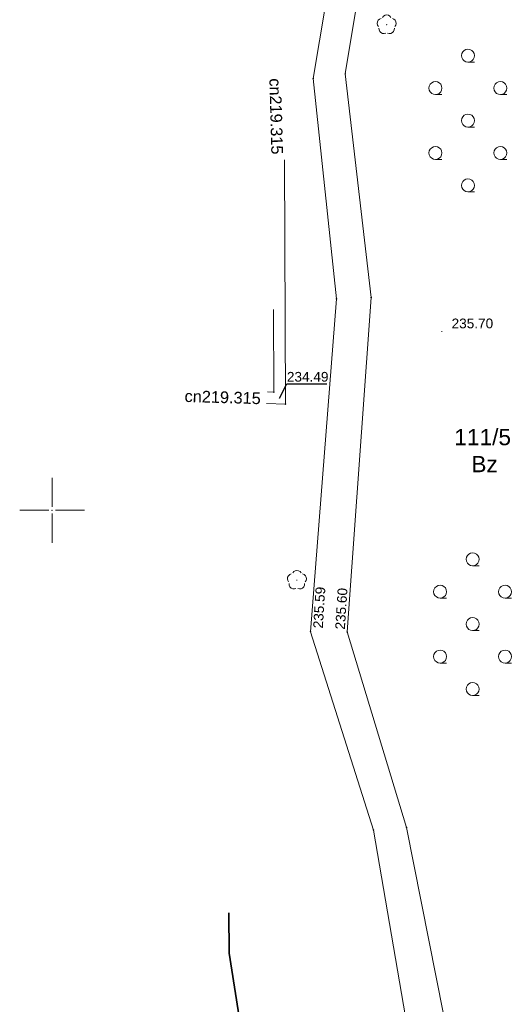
# Model space of a CAD drawing. Header units: metres. Extents: x 6603648 to 6604252, y 5739748 to 5740166.
# Tile 39 of 98: x 6603648 to 6603685, y 5740012 to 5740088. Entities that reach past the tile are written whole.
import ezdxf
from ezdxf.enums import TextEntityAlignment as Align

# ---------------------------------------------------------------- set-up
doc = ezdxf.new("R2010")
doc.units = ezdxf.units.M
doc.header["$PDSIZE"] = 0.75
doc.linetypes.add('ARK_LIN', pattern=[50, 50, 0])
doc.layers.get('0').update_dxf_attribs({"color": 252, "linetype": 'CONTINUOUS'})
for name, color, linetype, lineweight in [('GESDZI_O', 252, 'CONTINUOUS', 18), ('GESUZY_O', 252, 'CONTINUOUS', 18), ('GSLKOG', 252, 'CONTINUOUS', 35), ('GSPPRB', 252, 'CONTINUOUS', 18), ('GSPRDL', 252, 'CONTINUOUS', 18), ('GSPWPS', 252, 'CONTINUOUS', 13), ('GSPWPS_O', 252, 'CONTINUOUS', 13), ('GSSKOA', 252, 'CONTINUOUS', 18), ('GSSLZK', 252, 'CONTINUOUS', 18), ('GULCNP', 252, 'CONTINUOUS', 18), ('GULCNP_O', 252, 'CONTINUOUS', 18), ('PKT_ARK', 252, 'ARK_LIN', 18)]:
    doc.layers.add(name, color=color, linetype=linetype, lineweight=lineweight)
doc.layers.add('GUPCSH', color=252, linetype='CONTINUOUS')
doc.layers.add('GUPCSH_O', color=252, linetype='CONTINUOUS')
doc.styles.add('Arial', font='arial.ttf')

# ---------------------------------------------------------------- blocks, each defined once
blk = doc.blocks.new('GUPCSH1')
blk.add_hatch(color=256).paths.add_polyline_path([(0, 0.045), (-0.011647, 0.043467), (-0.0225, 0.038971), (-0.03182, 0.03182), (-0.038971, 0.0225), (-0.043467, 0.011647), (-0.045, 0), (-0.043467, -0.011647), (-0.038971, -0.0225), (-0.03182, -0.03182), (-0.0225, -0.038971), (-0.011647, -0.043467), (0, -0.045), (0.011647, -0.043467), (0.0225, -0.038971), (0.03182, -0.03182), (0.038971, -0.0225), (0.043467, -0.011647), (0.045, 0), (0.043467, 0.011647), (0.038971, 0.0225), (0.03182, 0.03182), (0.0225, 0.038971), (0.011647, 0.043467)])
blk = doc.blocks.new('GSPPRB0')
blk.add_lwpolyline([(-0.007955, 0.0225), (0.007955, 0.0225), (0.0225, 0.007955), (0.0225, -0.007955), (0.007955, -0.0225), (-0.007955, -0.0225), (-0.0225, -0.007955), (-0.0225, 0.007955)], close=True)
blk = doc.blocks.new('GSPWPS1')
blk.add_hatch(color=256).paths.add_polyline_path([(0, 0.045), (-0.011647, 0.043467), (-0.0225, 0.038971), (-0.03182, 0.03182), (-0.038971, 0.0225), (-0.043467, 0.011647), (-0.045, 0), (-0.043467, -0.011647), (-0.038971, -0.0225), (-0.03182, -0.03182), (-0.0225, -0.038971), (-0.011647, -0.043467), (0, -0.045), (0.011647, -0.043467), (0.0225, -0.038971), (0.03182, -0.03182), (0.038971, -0.0225), (0.043467, -0.011647), (0.045, 0), (0.043467, 0.011647), (0.038971, 0.0225), (0.03182, 0.03182), (0.0225, 0.038971), (0.011647, 0.043467)])
blk = doc.blocks.new('GSPRDL1')
blk.add_hatch(color=256).paths.add_polyline_path([(-0.045, 0), (-0.042798, -0.013906), (-0.036406, -0.02645), (-0.02645, -0.036406), (-0.013906, -0.042798), (0, -0.045), (0.013906, -0.042798), (0.02645, -0.036406), (0.036406, -0.02645), (0.042798, -0.013906), (0.045, 0), (0.042798, 0.013906), (0.036406, 0.02645), (0.02645, 0.036406), (0.013906, 0.042798), (0, 0.045), (-0.013906, 0.042798), (-0.02645, 0.036406), (-0.036406, 0.02645), (-0.042798, 0.013906)])
for points in [[(-0.646351, 0.068773), (-0.677512, 0.194901), (-0.663766, 0.324092), (-0.606763, 0.440839), (-0.513345, 0.531129), (-0.394725, 0.584125), (-0.265141, 0.593465)], [(-0.134326, 0.635969), (-0.024001, 0.70458), (0.103115, 0.731429), (0.231763, 0.713292), (0.346501, 0.652348), (0.433559, 0.55591), (0.482485, 0.435555)], [(0.563333, 0.324277), (0.662679, 0.240553), (0.727494, 0.127956), (0.75, 0), (0.727494, -0.127956), (0.662679, -0.240553), (0.563333, -0.324277)], [(-0.265141, -0.593465), (-0.394725, -0.584125), (-0.513345, -0.531129), (-0.606763, -0.440839), (-0.663766, -0.324092), (-0.677512, -0.194901), (-0.646351, -0.068773)], [(0.482485, -0.435555), (0.433559, -0.55591), (0.346501, -0.652348), (0.231763, -0.713292), (0.103115, -0.731429), (-0.024001, -0.70458), (-0.134326, -0.635969)]]:
    blk.add_lwpolyline(points)
blk = doc.blocks.new('GSSLZK1')
blk.add_lwpolyline([(0.5, 0), (0.475528, -0.154508), (0.404508, -0.293893), (0.293893, -0.404508), (0.154508, -0.475528), (0, -0.5), (-0.154508, -0.475528), (-0.293893, -0.404508), (-0.404508, -0.293893), (-0.475528, -0.154508), (-0.5, 0), (-0.475528, 0.154508), (-0.404508, 0.293893), (-0.293893, 0.404508), (-0.154508, 0.475528), (0, 0.5), (0.154508, 0.475528), (0.293893, 0.404508), (0.404508, 0.293893), (0.475528, 0.154508)], close=True)
blk.add_lwpolyline([(-0.5, 0), (-0.5, -0.5)])
blk = doc.blocks.new('ASS_SYM', base_point=(826.5, 303.25))
at = {"layer": 'PKT_ARK'}
for p, q in [((826.5, 303.5), (826.5, 305.75)), ((826.25, 303.25), (824, 303.25)), ((826.5, 303), (826.5, 300.75)), ((826.75, 303.25), (829, 303.25))]:
    blk.add_line(p, q, dxfattribs=at)
blk.add_point((826.5, 303.25), dxfattribs=at)
blk.add_point((826.5, 303.25), dxfattribs=at)

msp = doc.modelspace()

# ---------------------------------------------------------------- linework, layer by layer
at = {"layer": 'GSLKOG'}
for p, q in [((6603663.607, 5740018.985), (6603663.633, 5740015.872)), ((6603663.607, 5740018.985), (6603663.633, 5740015.872)), ((6603663.633, 5740015.872), (6603666.913, 5739994.912)), ((6603663.633, 5740015.872), (6603666.913, 5739994.912))]:
    msp.add_line(p, q, dxfattribs=at)
at = {"layer": 'GSSKOA'}
for points in [[(6603693.65, 5739966.86), (6603682.44, 5739987.43), (6603681.31, 5740005.34), (6603677.31, 5740025.55), (6603672.73, 5740040.63), (6603674.59, 5740066.4), (6603672.59, 5740083.62), (6603675.4, 5740100.67), (6603674.66, 5740122.7), (6603674.78, 5740138.164)], [(6603671.753, 5740128.881), (6603671.7, 5740122.99), (6603672.99, 5740100.41), (6603670.12, 5740083.27), (6603671.92, 5740066.3), (6603669.91, 5740040.64), (6603674.76, 5740025.35), (6603678.31, 5740004.67), (6603679.81, 5739986.55), (6603691.1, 5739965.5)]]:
    msp.add_lwpolyline(points, dxfattribs=at)
at = {"layer": 'GULCNP'}
for p, q in [((6603667.984, 5740058.175), (6603667.908, 5740077.011)), ((6603667.052, 5740065.465), (6603667.08, 5740059.103)), ((6603667.08, 5740059.103), (6603666.582, 5740059.118)), ((6603666.515, 5740058.22), (6603667.984, 5740058.175))]:
    msp.add_line(p, q, dxfattribs=at)
at = {"layer": 'GUPCSH_O', "flags": 128}
msp.add_lwpolyline([(6603667.531, 5740058.64), (6603668.089, 5740059.735), (6603671.169, 5740059.735)], dxfattribs=at)

# ---------------------------------------------------------------- block references
at = {"layer": 'GSPPRB', "rotation": 90}
for p in [(6603672.59, 5740083.62), (6603670.12, 5740083.27), (6603671.92, 5740066.3), (6603674.59, 5740066.4), (6603667.08, 5740059.103), (6603667.984, 5740058.175), (6603669.91, 5740040.64), (6603672.73, 5740040.63), (6603674.76, 5740025.35), (6603677.31, 5740025.55)]:
    msp.add_blockref('GSPPRB0', p, dxfattribs=at)
at = {"layer": 'GSPRDL', "rotation": 90}
for p in [(6603675.779, 5740087.414), (6603668.859, 5740044.609)]:
    msp.add_blockref('GSPRDL1', p, dxfattribs=at)
at = {"layer": 'GSPWPS', "rotation": 90}
for p in [(6603680.03, 5740063.77), (6603669.91, 5740040.64), (6603672.73, 5740040.63)]:
    msp.add_blockref('GSPWPS1', p, dxfattribs=at)
at = {"layer": 'GSSLZK', "rotation": 90}
for p in [(6603682.038, 5740085.031), (6603679.538, 5740082.531), (6603684.538, 5740082.531), (6603682.038, 5740080.031), (6603679.538, 5740077.531), (6603684.538, 5740077.531), (6603682.038, 5740075.031), (6603682.398, 5740046.223), (6603679.898, 5740043.723), (6603684.898, 5740043.723), (6603682.398, 5740041.223), (6603679.898, 5740038.723), (6603684.898, 5740038.723), (6603682.398, 5740036.223)]:
    msp.add_blockref('GSSLZK1', p, dxfattribs=at)
at = {"layer": 'GUPCSH', "rotation": 90}
msp.add_blockref('GUPCSH1', (6603667.531, 5740058.64), dxfattribs=at)
at = {"layer": 'PKT_ARK'}
msp.add_blockref('ASS_SYM', (6603650, 5740050), dxfattribs=at)

# ---------------------------------------------------------------- texts
at = {"layer": 'GESDZI_O', "style": 'Arial'}
msp.add_text('111/5', height=1.25, rotation=360, dxfattribs=at).set_placement((6603683.174, 5740055.011), align=Align.CENTER)
at = {"layer": 'GESUZY_O', "style": 'Arial'}
msp.add_text('Bz', height=1.25, rotation=360, dxfattribs=at).set_placement((6603683.321, 5740052.93), align=Align.CENTER)
at = {"layer": 'GSPWPS_O', "style": 'Arial'}
for s, rotation, p in [('235.70', 360, (6603680.78, 5740064.02)), ('235.59', 86.35695, (6603670.853, 5740040.877)), ('235.60', 86.35695, (6603672.554, 5740040.789))]:
    msp.add_text(s, height=0.75, rotation=rotation, dxfattribs=at).set_placement(p)
at = {"layer": 'GULCNP_O', "style": 'Arial'}
for rotation, p in [(271.53493, (6603666.815, 5740080.34)), (358.26071, (6603663.128, 5740058.261))]:
    msp.add_text('cn219.315', height=0.9, rotation=rotation, dxfattribs=at).set_placement(p, align=Align.CENTER)
at = {"layer": 'GUPCSH_O', "style": 'Arial'}
msp.add_text('234.49', height=0.75, rotation=360, dxfattribs=at).set_placement((6603668.089, 5740059.908))

doc.saveas('drawing.dxf')
